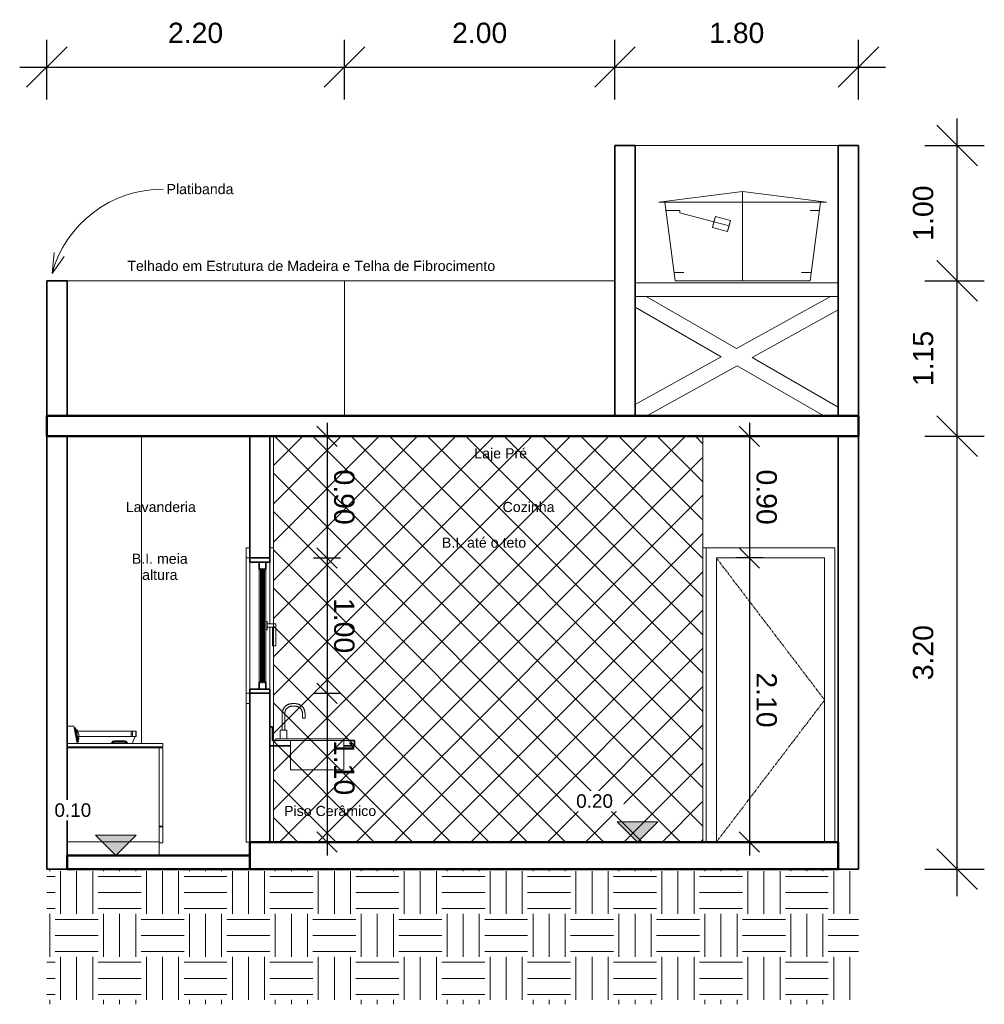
# Model space of a CAD drawing. Header units: centimetres. Extents: x 1481 to 8105, y -69 to 2574.
# Tile 15 of 16: x 6317 to 7030, y 1197 to 1925. Entities that reach past the tile are written whole.
import ezdxf

# ---------------------------------------------------------------- set-up
doc = ezdxf.new("R2010")
doc.units = ezdxf.units.CM
doc.linetypes.add('Centro _1_', pattern=[3.175, 0.635, -0.47625, 1.5875, -0.47625])
doc.linetypes.add('Traço', pattern=[0.635, 0.3175, -0.3175])
for name, color, linetype, lineweight in [('A-ANNO-DIMS', 1, 'Continuous', 9), ('A-AREA-IDEN', 1, 'Continuous', 9), ('A-DETL-GENF', 92, 'Continuous', 18), ('A-DETL-MBND', 5, 'Continuous', 18), ('A-DETL-THIN', 151, 'Continuous', 9), ('A-DOOR', 31, 'Continuous', 9), ('A-DOOR-FRAM', 31, 'Continuous', 18), ('A-FLOR', 192, 'Continuous', 9), ('A-GENM', 13, 'Continuous', 9), ('A-GLAZ', 151, 'Continuous', 9), ('A-WALL', 250, 'Continuous', 9), ('C-TOPO', 7, 'Continuous', 9), ('G-ANNO-DIMS', 182, 'Continuous', 9), ('G-ANNO-TEXT', 231, 'Continuous', 9), ('G-IMPT', 8, 'Continuous', 9), ('P-PIPE', 3, 'Continuous', 18), ('P-SANR-FIXT', 31, 'Continuous', 9), ('P-SANR-FIXT-HDLN', 131, 'Traço', 9), ('Q-CASE', 31, 'Continuous', 9), ('Q-SPCQ', 91, 'Continuous', 9)]:
    doc.layers.add(name, color=color, linetype=linetype, lineweight=lineweight)
doc.styles.add('Arial', font='arial.ttf', dxfattribs={"height": 15})
doc.styles.add('Arial_1', font='arial.ttf', dxfattribs={"height": 20})
doc.dimstyles.new('Cotas_de_Corte', dxfattribs={"dimscale": 30.48, "dimtxt": 7.651945, "dimasz": 0.492126, "dimexe": 0.328084, "dimexo": 0.0625, "dimgap": 0.164042, "dimtad": 1, "dimlfac": 0.01, "dimrnd": 0.01, "dimzin": 0, "dimdsep": 46, "dimtxsty": 'Arial', "dimblk1": 'OBLIQUE', "dimblk2": 'OBLIQUE', "dimsah": 1, "dimcen": 0.09, "dimdle": 0.328084, "dimazin": 0, "dimtfac": 1, "dimtdec": 4, "dimtix": 1, "dimtmove": 0, "dimatfit": 3, "dimfxl": 0.393701, "dimfxlon": 1, "dimtvp": 1, "dimtolj": 1, "dimtzin": 0, "dimarcsym": 2})
doc.dimstyles.new('Cotas_Planta_Baixa', dxfattribs={"dimscale": 30.48, "dimtxt": 15.303891, "dimasz": 0.984252, "dimexe": 0.656168, "dimexo": 0.0625, "dimgap": 0.574147, "dimtad": 1, "dimlfac": 0.01, "dimrnd": 0.01, "dimzin": 0, "dimdsep": 46, "dimtxsty": 'Arial', "dimblk1": 'OBLIQUE', "dimblk2": 'OBLIQUE', "dimsah": 1, "dimcen": 0.09, "dimdle": 0.656168, "dimazin": 0, "dimtfac": 1, "dimtdec": 4, "dimtix": 1, "dimtmove": 0, "dimatfit": 3, "dimfxl": 0.787402, "dimfxlon": 1, "dimtvp": 1, "dimtolj": 1, "dimtzin": 0, "dimarcsym": 2})

# ---------------------------------------------------------------- blocks, each defined once
blk = doc.blocks.new('M_Folha única - 80 x 210-645947-Corte 2')
at = {"layer": 'A-DOOR-FRAM'}
for p, q in [((181.94, 237.6), (184.44, 237.6)), ((184.44, 237.6), (184.44, 20))]:
    blk.add_line(p, q, dxfattribs=at)
blk = doc.blocks.new('M_Folha única - 80 x 210-646044-Corte 2')
at = {"layer": 'A-DOOR', "linetype": 'Centro _1_'}
for p, q in [((191.94, 230), (271.94, 125)), ((271.94, 125), (191.94, 20))]:
    blk.add_line(p, q, dxfattribs=at)
at = {"layer": 'A-DOOR-FRAM'}
for p, q in [((279.54, 237.6), (184.44, 237.6)), ((279.54, 20), (279.54, 237.6)), ((191.94, 20), (191.94, 230)), ((191.94, 230), (271.94, 230)), ((271.94, 230), (271.94, 20))]:
    blk.add_line(p, q, dxfattribs=at)
blk = doc.blocks.new('M_Folha única - 80 x 210-V1-Corte 2')
at = {"layer": 'A-DOOR-FRAM'}
for p, q in [((-155.56, 237.5), (-155.56, 237.6)), ((-155.56, 237.6), (-153.06, 237.6)), ((-138.06, 237.6), (-135.56, 237.6)), ((-135.56, 237.6), (-135.56, 181.24)), ((-135.56, 165), (-135.56, 95)), ((-155.56, 20), (-155.56, 122.5)), ((-135.56, 91), (-135.56, 20)), ((-155.56, 20), (-153.06, 20))]:
    blk.add_line(p, q, dxfattribs=at)
blk = doc.blocks.new('Janela 2FL Correr - Janela 2FLs 1_20 x 1_20-646450-Corte 2')
at = {"layer": 'A-GENM'}
for p, q in [((-140.26, 183), (-141.06, 183)), ((-140.26, 183), (-140.26, 182.75)), ((-140.26, 182.75), (-140.26, 177.25)), ((-141.06, 177), (-140.26, 177)), ((-135.56, 181.25), (-140.26, 181.25)), ((-140.26, 178.75), (-136.31, 178.75)), ((-140.26, 177.25), (-140.26, 177)), ((-136.31, 178.75), (-136.31, 165)), ((-133.81, 181.25), (-135.56, 181.25)), ((-133.81, 165), (-133.81, 181.25)), ((-136.06, 165), (-136.31, 165)), ((-136.06, 165), (-135.56, 165)), ((-135.56, 165), (-134.06, 165)), ((-133.81, 165), (-134.06, 165))]:
    blk.add_line(p, q, dxfattribs=at)
for points, knots in [([(-136.31, 178.75), (-136.31, 178.75), (-136.31, 178.75), (-136.29, 178.77), (-136.28, 178.78), (-136.26, 178.8), (-136.25, 178.81), (-136.23, 178.83), (-136.21, 178.85), (-136.19, 178.87), (-136.17, 178.89), (-136.15, 178.91), (-136.12, 178.95), (-136.08, 178.98), (-136.06, 179)], [0, 0, 0, 0, 0.166667, 0.25, 0.333333, 0.416667, 0.458333, 0.5, 0.583333, 0.666667, 0.708333, 0.75, 0.833333, 1, 1, 1, 1]), ([(-134.06, 181), (-134.04, 181.02), (-134.01, 181.05), (-133.96, 181.1), (-133.94, 181.12), (-133.92, 181.14), (-133.9, 181.16), (-133.89, 181.17), (-133.87, 181.19), (-133.86, 181.2), (-133.84, 181.22), (-133.83, 181.23), (-133.82, 181.25), (-133.81, 181.25), (-133.81, 181.25)], [0, 0, 0, 0, 0.166667, 0.25, 0.333333, 0.375, 0.416667, 0.5, 0.541667, 0.583333, 0.666667, 0.75, 0.833333, 1, 1, 1, 1])]:
    blk.add_open_spline(points, degree=3, knots=knots, dxfattribs=at)
at = {"layer": 'A-GLAZ'}
for p, q in [((-155.56, 237.5), (-155.56, 230)), ((-153.06, 237.5), (-155.56, 237.5)), ((-153.06, 230), (-153.06, 237.5)), ((-155.56, 230), (-153.06, 230)), ((-155.56, 130), (-155.56, 230)), ((-153.06, 133), (-153.06, 227)), ((-138.06, 181.23), (-138.06, 227)), ((-146.06, 222), (-146.06, 138)), ((-145.06, 139), (-145.06, 221)), ((-142.06, 139), (-142.06, 221)), ((-141.06, 138), (-141.06, 222)), ((-138.06, 133), (-138.06, 178.77)), ((-155.56, 130), (-155.56, 122.5)), ((-153.06, 130), (-155.56, 130)), ((-153.06, 122.5), (-153.06, 130)), ((-155.56, 122.5), (-153.06, 122.5))]:
    blk.add_line(p, q, dxfattribs=at)
at = {"layer": 'A-GLAZ', "lineweight": 35}
for p, q in [((-153.06, 230), (-153.06, 227)), ((-138.06, 230), (-153.06, 230)), ((-153.06, 227), (-138.06, 227)), ((-146.06, 227), (-146.06, 222)), ((-141.06, 227), (-146.06, 227)), ((-141.06, 222), (-141.06, 227)), ((-138.06, 227), (-138.06, 230)), ((-146.06, 222), (-145.06, 222)), ((-145.06, 222), (-145.06, 221)), ((-145.06, 221), (-144.06, 221)), ((-143.06, 222), (-144.06, 222)), ((-144.06, 222), (-144.06, 138)), ((-144.06, 221), (-144.06, 222)), ((-144.06, 222), (-143.06, 222)), ((-143.06, 138), (-143.06, 222)), ((-143.06, 222), (-143.06, 221)), ((-143.06, 221), (-142.06, 221)), ((-142.06, 221), (-142.06, 222)), ((-142.06, 222), (-141.06, 222)), ((-144.06, 139), (-145.06, 139)), ((-145.06, 139), (-145.06, 138)), ((-144.06, 138), (-144.06, 139)), ((-142.06, 139), (-143.06, 139)), ((-143.06, 139), (-143.06, 138)), ((-142.06, 138), (-142.06, 139)), ((-153.06, 133), (-153.06, 130)), ((-138.06, 133), (-153.06, 133)), ((-146.06, 138), (-146.06, 133)), ((-145.06, 138), (-146.06, 138)), ((-146.06, 133), (-141.06, 133)), ((-144.06, 138), (-143.06, 138)), ((-143.06, 138), (-144.06, 138)), ((-141.06, 138), (-142.06, 138)), ((-141.06, 133), (-141.06, 138)), ((-138.06, 130), (-138.06, 133)), ((-153.06, 130), (-138.06, 130))]:
    blk.add_line(p, q, dxfattribs=at)
blk = doc.blocks.new('Pia Cozinha - Profundidade 600mm-647278-Corte 2')
at = {"layer": 'Q-CASE', "lineweight": 35}
for p, q in [((-136.16, 105.16), (-138.06, 105.16)), ((-138.06, 105.16), (-138.06, 91)), ((-136.16, 95), (-136.16, 105.16)), ((-135.56, 95), (-136.16, 95)), ((-133.75, 95), (-135.56, 95)), ((-75.56, 95), (-80.25, 95)), ((-75.56, 91), (-75.56, 95)), ((-138.06, 91), (-135.56, 91)), ((-135.56, 91), (-122.96, 91)), ((-83.43, 91), (-75.56, 91))]:
    blk.add_line(p, q, dxfattribs=at)
blk = doc.blocks.new('Pia de Cozinha Simples - Pia de Cozinha-463509-Corte 2')
at = {"layer": 'P-SANR-FIXT'}
for p, q in [((-119.46, 122.31), (-121.69, 122.31)), ((-121.69, 120.4), (-119.46, 120.4)), ((-128.99, 115), (-128.99, 102.62)), ((-127.08, 102.62), (-127.08, 115)), ((-114.07, 115), (-114.07, 111.51)), ((-112.16, 111.51), (-114.07, 111.51)), ((-112.16, 111.51), (-112.16, 115)), ((-130.58, 102.62), (-130.58, 96.27)), ((-130.58, 102.62), (-130.58, 96.27)), ((-130.51, 102.62), (-128.04, 102.62)), ((-130.51, 102.62), (-130.51, 102.62)), ((-128.04, 102.62), (-125.56, 102.62)), ((-125.56, 102.62), (-125.56, 102.62)), ((-125.5, 96.27), (-125.5, 102.62)), ((-125.5, 96.27), (-125.5, 102.62)), ((-133.75, 96.27), (-80.25, 96.27)), ((-133.75, 95), (-133.75, 96.27)), ((-80.25, 95), (-133.75, 95)), ((-122.96, 95), (-122.96, 73.41)), ((-83.43, 73.41), (-83.43, 95)), ((-80.25, 95), (-80.25, 96.27)), ((-117.24, 73.41), (-122.96, 73.41)), ((-89.14, 73.41), (-117.24, 73.41)), ((-83.43, 73.41), (-89.14, 73.41))]:
    blk.add_line(p, q, dxfattribs=at)
at = {"layer": 'P-SANR-FIXT', "flags": 128}
for points in [[(-121.69, 122.31), (-121.98, 122.3), (-122.27, 122.28), (-122.56, 122.25), (-122.85, 122.21), (-123.14, 122.16), (-123.42, 122.1), (-123.7, 122.02), (-123.98, 121.93), (-124.26, 121.84), (-124.53, 121.73), (-124.8, 121.61), (-125.06, 121.48), (-125.31, 121.34), (-125.56, 121.19), (-125.81, 121.03), (-126.05, 120.86), (-126.28, 120.68), (-126.5, 120.49), (-126.72, 120.3), (-126.92, 120.09), (-127.12, 119.88), (-127.31, 119.66), (-127.5, 119.43), (-127.67, 119.19), (-127.83, 118.95), (-127.98, 118.7), (-128.13, 118.44), (-128.26, 118.18), (-128.38, 117.92), (-128.49, 117.65), (-128.59, 117.37), (-128.68, 117.1), (-128.76, 116.81), (-128.83, 116.53), (-128.88, 116.24), (-128.93, 115.95), (-128.96, 115.66), (-128.98, 115.37), (-128.99, 115.08), (-128.99, 115)], [(-127.08, 115), (-127.08, 115.22), (-127.07, 115.43), (-127.04, 115.65), (-127.01, 115.86), (-126.98, 116.07), (-126.93, 116.29), (-126.87, 116.49), (-126.81, 116.7), (-126.74, 116.9), (-126.66, 117.1), (-126.57, 117.3), (-126.47, 117.49), (-126.37, 117.68), (-126.26, 117.87), (-126.14, 118.05), (-126.02, 118.23), (-125.88, 118.4), (-125.74, 118.56), (-125.6, 118.72), (-125.45, 118.87), (-125.29, 119.02), (-125.12, 119.16), (-124.96, 119.3), (-124.78, 119.42), (-124.6, 119.54), (-124.42, 119.66), (-124.23, 119.76), (-124.04, 119.86), (-123.84, 119.95), (-123.64, 120.03), (-123.44, 120.11), (-123.23, 120.17), (-123.03, 120.23), (-122.82, 120.28), (-122.6, 120.32), (-122.39, 120.35), (-122.18, 120.38), (-121.96, 120.39), (-121.74, 120.4), (-121.69, 120.4)], [(-112.16, 115), (-112.17, 115.29), (-112.18, 115.59), (-112.21, 115.88), (-112.25, 116.17), (-112.31, 116.45), (-112.37, 116.74), (-112.45, 117.02), (-112.53, 117.3), (-112.63, 117.57), (-112.74, 117.85), (-112.86, 118.11), (-112.99, 118.37), (-113.13, 118.63), (-113.28, 118.88), (-113.44, 119.13), (-113.61, 119.36), (-113.79, 119.59), (-113.97, 119.82), (-114.17, 120.03), (-114.38, 120.24), (-114.59, 120.44), (-114.81, 120.63), (-115.04, 120.81), (-115.28, 120.98), (-115.52, 121.15), (-115.77, 121.3), (-116.02, 121.44), (-116.28, 121.58), (-116.55, 121.7), (-116.82, 121.81), (-117.09, 121.91), (-117.37, 122), (-117.65, 122.08), (-117.94, 122.14), (-118.22, 122.2), (-118.51, 122.24), (-118.8, 122.27), (-119.09, 122.3), (-119.38, 122.3), (-119.46, 122.31)], [(-119.46, 120.4), (-119.25, 120.4), (-119.03, 120.38), (-118.82, 120.36), (-118.6, 120.33), (-118.39, 120.29), (-118.18, 120.25), (-117.97, 120.19), (-117.77, 120.13), (-117.56, 120.05), (-117.36, 119.97), (-117.16, 119.89), (-116.97, 119.79), (-116.78, 119.69), (-116.6, 119.58), (-116.42, 119.46), (-116.24, 119.33), (-116.07, 119.2), (-115.9, 119.06), (-115.74, 118.91), (-115.59, 118.76), (-115.44, 118.61), (-115.3, 118.44), (-115.17, 118.27), (-115.04, 118.1), (-114.92, 117.92), (-114.81, 117.73), (-114.7, 117.55), (-114.61, 117.35), (-114.51, 117.16), (-114.43, 116.96), (-114.36, 116.76), (-114.29, 116.55), (-114.23, 116.34), (-114.19, 116.13), (-114.14, 115.92), (-114.11, 115.71), (-114.09, 115.49), (-114.07, 115.28), (-114.07, 115.06), (-114.07, 115)]]:
    blk.add_lwpolyline(points, dxfattribs=at)
blk = doc.blocks.new('TANQUE LAVAR ROUPA - TANQUE ROUPA 510 x 400 mm 2-648585-Corte 2')
at = {"layer": 'P-SANR-FIXT'}
for p, q in [((-282.29, 102), (-281.94, 102)), ((-281.23, 102), (-281.13, 102)), ((-280.37, 102), (-240.66, 102)), ((-240.66, 102), (-239.78, 102)), ((-240.66, 102), (-240.66, 98.12)), ((-239.78, 102), (-237.18, 102)), ((-239.78, 102), (-239.78, 98.12)), ((-237.18, 102), (-237.06, 102)), ((-237.18, 102), (-237.18, 98.12)), ((-237.06, 102), (-237.06, 98.12)), ((-281.12, 98.12), (-281.52, 98.12)), ((-240.66, 98.12), (-279.17, 98.12)), ((-239.78, 98.12), (-240.66, 98.12)), ((-237.69, 98.12), (-239.91, 92.88)), ((-237.69, 98.12), (-239.72, 98.12)), ((-237.18, 98.12), (-237.69, 98.12)), ((-237.06, 98.12), (-237.18, 98.12)), ((-280.36, 89.71), (-280.65, 90.38)), ((-240.98, 90.38), (-241.26, 89.71))]:
    blk.add_line(p, q, dxfattribs=at)
blk = doc.blocks.new('Washer05 - 11ZWSH05_dwg-649389-Corte 2')
at = {"layer": 'G-IMPT', "lineweight": 9}
for p, q in [((-288.06, 105.58), (-283, 105.58)), ((-280.47, 92.88), (-283, 105.58)), ((-281.72, 104.31), (-282.43, 104.31)), ((-281.72, 104.31), (-282.43, 104.31)), ((-282.43, 104.31), (-280.26, 94.06)), ((-281.72, 104.31), (-279.55, 94.06)), ((-280.58, 103.16), (-281.31, 103.03)), ((-280.58, 103.16), (-281.31, 103.03)), ((-280.66, 99.35), (-281.31, 103.03)), ((-280.66, 99.35), (-281.31, 103.03)), ((-281.23, 102.59), (-281.31, 103.03)), ((-280.5, 102.72), (-281.23, 102.59)), ((-280.5, 102.72), (-281.23, 102.59)), ((-281.23, 102.59), (-281.08, 101.75)), ((-280.66, 99.35), (-281.23, 102.59)), ((-281.08, 101.75), (-281.23, 102.59)), ((-280.5, 102.72), (-280.58, 103.16)), ((-280.5, 102.72), (-280.58, 103.16)), ((-280.11, 100.54), (-280.58, 103.16)), ((-280.5, 102.72), (-280.11, 100.54)), ((-280.5, 102.72), (-280.11, 100.54)), ((-280.5, 102.72), (-280.35, 101.88)), ((-280.35, 101.88), (-281.08, 101.75)), ((-280.35, 101.88), (-281.08, 101.75)), ((-281.08, 101.75), (-280.66, 99.35)), ((-280.66, 99.35), (-281.08, 101.75)), ((-281.08, 101.75), (-280.88, 100.63)), ((-280.15, 100.76), (-280.88, 100.63)), ((-280.15, 100.76), (-280.88, 100.63)), ((-280.87, 100.53), (-280.88, 100.63)), ((-280.66, 99.35), (-280.88, 100.63)), ((-280.88, 100.63), (-280.81, 100.54)), ((-280.88, 100.63), (-280.81, 100.54)), ((-280.66, 99.35), (-280.88, 100.63)), ((-279.61, 100.63), (-280.77, 100.42)), ((-280.77, 100.42), (-280.32, 97.89)), ((-280.66, 99.35), (-280.58, 99.37)), ((-280.66, 99.35), (-280.58, 99.37)), ((-280.66, 99.35), (-280.58, 99.37)), ((-280.59, 98.95), (-280.66, 99.35)), ((-280.66, 99.35), (-280.59, 98.95)), ((-280.66, 99.35), (-280.66, 99.35)), ((-280.58, 98.94), (-280.66, 99.35)), ((-280.35, 101.88), (-280.15, 100.76)), ((-279.17, 98.09), (-280.32, 97.89)), ((-280.17, 96.96), (-279.5, 97.08)), ((-280.17, 96.96), (-279.5, 97.08)), ((-280.15, 100.76), (-280.11, 100.54)), ((-280.15, 100.76), (-280.13, 100.66)), ((-279.99, 96.13), (-279.35, 96.24)), ((-279.99, 96.13), (-279.35, 96.24)), ((-279.28, 95.8), (-279.9, 95.69)), ((-279.28, 95.8), (-279.9, 95.69)), ((-279.67, 98.01), (-279.5, 97.08)), ((-279.35, 96.24), (-279.67, 98.01)), ((-279.28, 95.8), (-279.67, 98.01)), ((-279.5, 97.08), (-279.67, 98.01)), ((-279.35, 96.24), (-279.67, 98.01)), ((-279.17, 98.09), (-279.61, 100.63)), ((-279.5, 97.08), (-279.35, 96.24)), ((-279.28, 95.8), (-279.35, 96.24)), ((-254.19, 94.57), (-253.05, 94.7)), ((-245.57, 94.7), (-253.05, 94.7)), ((-253.05, 94.43), (-253.05, 94.7)), ((-245.57, 94.7), (-244.43, 94.57)), ((-245.57, 94.7), (-245.57, 94.43)), ((-280.47, 92.88), (-288.06, 92.88)), ((-217.22, 92.88), (-288.06, 92.88)), ((-217.22, 90.38), (-288.06, 90.38)), ((-220.06, 89.71), (-288.06, 89.71)), ((-279.55, 94.06), (-280.26, 94.06)), ((-255.25, 93.13), (-254.19, 94.57)), ((-254.88, 93.13), (-255.25, 93.13)), ((-254.88, 93.13), (-253.95, 94.34)), ((-254.36, 93.13), (-254.88, 93.13)), ((-253.62, 94.01), (-254.36, 93.13)), ((-253.99, 93.13), (-254.36, 93.13)), ((-253.95, 94.34), (-254.19, 94.57)), ((-253.39, 93.77), (-253.99, 93.13)), ((-253.05, 94.43), (-253.95, 94.34)), ((-253.62, 94.01), (-253.95, 94.34)), ((-253.62, 94.01), (-253.05, 94.04)), ((-253.39, 93.77), (-253.62, 94.01)), ((-253.39, 93.77), (-253.05, 93.77)), ((-253.05, 94.04), (-253.05, 94.43)), ((-253.05, 94.43), (-245.57, 94.43)), ((-253.05, 93.77), (-253.05, 94.04)), ((-253.05, 94.04), (-245.57, 94.04)), ((-253.05, 93.77), (-245.57, 93.77)), ((-245.57, 94.04), (-245.57, 94.43)), ((-245.57, 94.43), (-244.67, 94.34)), ((-245.57, 93.77), (-245.57, 94.04)), ((-245.57, 94.04), (-245, 94.01)), ((-245.23, 93.77), (-245.57, 93.77)), ((-245.23, 93.77), (-245, 94.01)), ((-245.23, 93.77), (-244.63, 93.13)), ((-245, 94.01), (-244.67, 94.34)), ((-245, 94.01), (-244.26, 93.13)), ((-244.43, 94.57), (-244.67, 94.34)), ((-243.74, 93.13), (-244.67, 94.34)), ((-244.63, 93.13), (-244.26, 93.13)), ((-244.43, 94.57), (-243.37, 93.13)), ((-244.26, 93.13), (-243.74, 93.13)), ((-243.74, 93.13), (-243.37, 93.13)), ((-220.06, 89.71), (-220.06, 20.12)), ((-220.06, 89.69), (-217.22, 89.69)), ((-220.06, 89.69), (-220.06, 31.83)), ((-217.22, 90.38), (-217.22, 92.88)), ((-217.22, 89.69), (-217.22, 31.83)), ((-220.06, 31.83), (-217.22, 31.83)), ((-220.06, 19.45), (-220.06, 31.19)), ((-220.06, 31.19), (-217.22, 31.19)), ((-217.22, 19.45), (-217.22, 31.19)), ((-288.06, 20.12), (-220.06, 20.12)), ((-288.06, 20.12), (-220.06, 20.12)), ((-220.06, 10), (-220.06, 20.12)), ((-220.06, 19.45), (-217.22, 19.45))]:
    blk.add_line(p, q, dxfattribs=at)
blk = doc.blocks.new('Washer05 - Washer05-649395-Corte 2')
blk.add_blockref('Washer05 - 11ZWSH05_dwg-649389-Corte 2', (0, 0))
blk = doc.blocks.new('Caixa dagua de fibra de vidro - 500 L-404638-Corte 2')
at = {"layer": 'P-SANR-FIXT'}
for p, q in [((211.33, 501), (149.33, 493)), ((211.33, 501), (211.33, 493)), ((211.33, 493), (211.33, 501)), ((273.33, 493), (211.33, 501)), ((149.33, 493), (153.83, 493)), ((153.83, 493), (268.83, 493)), ((153.83, 493), (161.33, 435)), ((211.33, 493), (211.33, 435)), ((211.33, 435), (211.33, 493)), ((261.33, 435), (268.83, 493)), ((268.83, 493), (273.33, 493)), ((261.33, 435), (161.33, 435)), ((161.33, 435), (261.33, 435)), ((161.33, 435), (261.33, 435))]:
    blk.add_line(p, q, dxfattribs=at)
at = {"layer": 'P-SANR-FIXT-HDLN'}
blk.add_line((268.83, 493), (153.83, 493), dxfattribs=at)
blk = doc.blocks.new('Torneira boia - 1_2_-399731-Corte 2')
at = {"layer": 'P-SANR-FIXT'}
for p, q in [((161.44, 487), (164.88, 487)), ((164.88, 487), (164.88, 485.24)), ((164.88, 485.24), (190.13, 478.47)), ((191.23, 482.57), (189.08, 474.53)), ((189.08, 474.53), (191.23, 482.57)), ((190.13, 478.47), (191.23, 482.57)), ((191.23, 482.57), (202.34, 479.6)), ((190.13, 478.47), (189.03, 474.37)), ((189.03, 474.37), (200.14, 471.39)), ((190.13, 478.47), (201.24, 475.49)), ((190.13, 478.47), (201.24, 475.49)), ((200.14, 471.39), (201.24, 475.49)), ((202.34, 479.6), (200.18, 471.56)), ((200.18, 471.56), (202.34, 479.6)), ((202.34, 479.6), (201.24, 475.49))]:
    blk.add_line(p, q, dxfattribs=at)
blk = doc.blocks.new('Adaptador Soldavel com Anel p Caixa Dagua - Fortlev - AleBim - Standard-637791-Corte 2')
at = {"layer": 'P-PIPE'}
for p, q in [((254.75, 441), (258.05, 441)), ((254.75, 441), (258.05, 441)), ((261.63, 441), (254.75, 441))]:
    blk.add_line(p, q, dxfattribs=at)
blk = doc.blocks.new('Elevações de ponto - M_Cota de elevação - Exterior preenchido-23614-Corte 2')
at = {"layer": 'G-ANNO-DIMS'}
blk.add_hatch(color=256, dxfattribs=at).paths.add_polyline_path([(148.59, 35), (133.59, 20), (118.59, 35)], flags=0)
for p, q in [((133.59, 20), (118.59, 35)), ((118.59, 35), (148.59, 35)), ((148.59, 35), (133.59, 20)), ((118.59, 20), (148.59, 20))]:
    blk.add_line(p, q, dxfattribs=at)
blk = doc.blocks.new('_Oblique')
at = {"color": 0, "linetype": 'ByBlock', "lineweight": -2}
blk.add_line((-0.5, -0.5), (0.5, 0.5), dxfattribs=at)
blk = doc.blocks.new('*D307')
at = {"layer": 'A-ANNO-DIMS', "color": 0, "lineweight": -2, "transparency": 16777216}
for p, q in [((6856.37, 1627), (6856.37, 1517)), ((6866.47, 1617), (6846.37, 1617)), ((6866.47, 1527), (6846.37, 1527))]:
    blk.add_line(p, q, dxfattribs=at)
at = {"layer": 'Defpoints', "color": 0, "transparency": 16777216}
for p in [(6868.37, 1617), (6856.37, 1527), (6868.37, 1527)]:
    blk.add_point(p, dxfattribs=at)
at = {"layer": 'A-ANNO-DIMS', "color": 0, "lineweight": -2, "transparency": 16777216, "xscale": 15, "yscale": 15, "zscale": 15}
for p, rotation in [((6856.37, 1617), 90), ((6856.37, 1527), 270)]:
    blk.add_blockref('_Oblique', p, dxfattribs=dict(at, rotation=rotation))
at = {"layer": 'A-ANNO-DIMS', "color": 0, "transparency": 16777216, "insert": (6869.03, 1572), "char_height": 15, "width": 24.2979, "attachment_point": 5, "rotation": 270, "style": 'Arial'}
blk.add_mtext('\\A1;0.90', dxfattribs=at)
blk = doc.blocks.new('*D308')
at = {"layer": 'A-ANNO-DIMS', "color": 0, "lineweight": -2, "transparency": 16777216}
for p, q in [((6856.37, 1537), (6856.37, 1307)), ((6866.47, 1527), (6846.37, 1527)), ((6866.47, 1317), (6846.37, 1317))]:
    blk.add_line(p, q, dxfattribs=at)
at = {"layer": 'Defpoints', "color": 0, "transparency": 16777216}
for p in [(6868.37, 1527), (6856.37, 1317), (6868.37, 1317)]:
    blk.add_point(p, dxfattribs=at)
at = {"layer": 'A-ANNO-DIMS', "color": 0, "lineweight": -2, "transparency": 16777216, "xscale": 15, "yscale": 15, "zscale": 15}
for p, rotation in [((6856.37, 1527), 90), ((6856.37, 1317), 270)]:
    blk.add_blockref('_Oblique', p, dxfattribs=dict(at, rotation=rotation))
at = {"layer": 'A-ANNO-DIMS', "color": 0, "transparency": 16777216, "insert": (6869.03, 1422), "char_height": 15, "width": 24.2979, "attachment_point": 5, "rotation": 270, "style": 'Arial'}
blk.add_mtext('\\A1;2.10', dxfattribs=at)
blk = doc.blocks.new('*D309')
at = {"layer": 'A-ANNO-DIMS', "color": 0, "lineweight": -2, "transparency": 16777216}
for p, q in [((6544.16, 1627), (6544.16, 1517)), ((6554.26, 1617), (6534.16, 1617)), ((6534.07, 1527), (6554.16, 1527))]:
    blk.add_line(p, q, dxfattribs=at)
at = {"layer": 'Defpoints', "color": 0, "transparency": 16777216}
for p in [(6556.16, 1617), (6532.16, 1527), (6544.16, 1527)]:
    blk.add_point(p, dxfattribs=at)
at = {"layer": 'A-ANNO-DIMS', "color": 0, "lineweight": -2, "transparency": 16777216, "xscale": 15, "yscale": 15, "zscale": 15}
for p, rotation in [((6544.16, 1617), 90), ((6544.16, 1527), 270)]:
    blk.add_blockref('_Oblique', p, dxfattribs=dict(at, rotation=rotation))
at = {"layer": 'A-ANNO-DIMS', "color": 0, "transparency": 16777216, "insert": (6556.82, 1572), "char_height": 15, "width": 24.2979, "attachment_point": 5, "rotation": 270, "style": 'Arial'}
blk.add_mtext('\\A1;0.90', dxfattribs=at)
blk = doc.blocks.new('*D310')
at = {"layer": 'A-ANNO-DIMS', "color": 0, "lineweight": -2, "transparency": 16777216}
for p, q in [((6544.16, 1537), (6544.16, 1417)), ((6534.07, 1527), (6554.16, 1527)), ((6534.07, 1427), (6554.16, 1427))]:
    blk.add_line(p, q, dxfattribs=at)
at = {"layer": 'Defpoints', "color": 0, "transparency": 16777216}
for p in [(6532.16, 1527), (6532.16, 1427), (6544.16, 1427)]:
    blk.add_point(p, dxfattribs=at)
at = {"layer": 'A-ANNO-DIMS', "color": 0, "lineweight": -2, "transparency": 16777216, "xscale": 15, "yscale": 15, "zscale": 15}
for p, rotation in [((6544.16, 1527), 90), ((6544.16, 1427), 270)]:
    blk.add_blockref('_Oblique', p, dxfattribs=dict(at, rotation=rotation))
at = {"layer": 'A-ANNO-DIMS', "color": 0, "transparency": 16777216, "insert": (6556.82, 1477), "char_height": 15, "width": 24.2979, "attachment_point": 5, "rotation": 270, "style": 'Arial'}
blk.add_mtext('\\A1;1.00', dxfattribs=at)
blk = doc.blocks.new('*D311')
at = {"layer": 'A-ANNO-DIMS', "color": 0, "lineweight": -2, "transparency": 16777216}
for p, q in [((6544.16, 1437), (6544.16, 1307)), ((6534.07, 1427), (6554.16, 1427)), ((6554.26, 1317), (6534.16, 1317))]:
    blk.add_line(p, q, dxfattribs=at)
at = {"layer": 'Defpoints', "color": 0, "transparency": 16777216}
for p in [(6532.16, 1427), (6544.16, 1317), (6556.16, 1317)]:
    blk.add_point(p, dxfattribs=at)
at = {"layer": 'A-ANNO-DIMS', "color": 0, "lineweight": -2, "transparency": 16777216, "xscale": 15, "yscale": 15, "zscale": 15}
for p, rotation in [((6544.16, 1427), 90), ((6544.16, 1317), 270)]:
    blk.add_blockref('_Oblique', p, dxfattribs=dict(at, rotation=rotation))
at = {"layer": 'A-ANNO-DIMS', "color": 0, "transparency": 16777216, "insert": (6556.82, 1372), "char_height": 15, "width": 24.2979, "attachment_point": 5, "rotation": 270, "style": 'Arial'}
blk.add_mtext('\\A1;1.10', dxfattribs=at)
blk = doc.blocks.new('*D312')
at = {"layer": 'A-ANNO-DIMS', "color": 0, "lineweight": -2, "transparency": 16777216}
for p, q in [((6337, 1866), (6337, 1910)), ((6557, 1866), (6557, 1910)), ((6317, 1890), (6577, 1890))]:
    blk.add_line(p, q, dxfattribs=at)
at = {"layer": 'Defpoints', "color": 0, "transparency": 16777216}
for p in [(6557, 1890), (6337, 1732), (6557, 1732)]:
    blk.add_point(p, dxfattribs=at)
at = {"layer": 'A-ANNO-DIMS', "color": 0, "lineweight": -2, "transparency": 16777216, "xscale": 29.99999999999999, "yscale": 29.99999999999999, "zscale": 29.99999999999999, "rotation": 180}
blk.add_blockref('_Oblique', (6337, 1890), dxfattribs=at)
at = {"layer": 'A-ANNO-DIMS', "color": 0, "lineweight": -2, "transparency": 16777216, "xscale": 29.99999999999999, "yscale": 29.99999999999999, "zscale": 29.99999999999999}
blk.add_blockref('_Oblique', (6557, 1890), dxfattribs=at)
at = {"layer": 'A-ANNO-DIMS', "color": 0, "transparency": 16777216, "insert": (6447, 1915.16), "char_height": 15, "attachment_point": 5, "style": 'Arial'}
blk.add_mtext('\\A1;2.20', dxfattribs=at)
blk = doc.blocks.new('*D313')
at = {"layer": 'A-ANNO-DIMS', "color": 0, "lineweight": -2, "transparency": 16777216}
for p, q in [((6557, 1866), (6557, 1910)), ((6757, 1866), (6757, 1910)), ((6537, 1890), (6777, 1890))]:
    blk.add_line(p, q, dxfattribs=at)
at = {"layer": 'Defpoints', "color": 0, "transparency": 16777216}
for p in [(6757, 1890), (6757, 1832), (6557, 1732)]:
    blk.add_point(p, dxfattribs=at)
at = {"layer": 'A-ANNO-DIMS', "color": 0, "lineweight": -2, "transparency": 16777216, "xscale": 29.99999999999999, "yscale": 29.99999999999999, "zscale": 29.99999999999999, "rotation": 180}
blk.add_blockref('_Oblique', (6557, 1890), dxfattribs=at)
at = {"layer": 'A-ANNO-DIMS', "color": 0, "lineweight": -2, "transparency": 16777216, "xscale": 29.99999999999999, "yscale": 29.99999999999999, "zscale": 29.99999999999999}
blk.add_blockref('_Oblique', (6757, 1890), dxfattribs=at)
at = {"layer": 'A-ANNO-DIMS', "color": 0, "transparency": 16777216, "insert": (6657, 1915.16), "char_height": 15, "attachment_point": 5, "style": 'Arial'}
blk.add_mtext('\\A1;2.00', dxfattribs=at)
blk = doc.blocks.new('*D314')
at = {"layer": 'A-ANNO-DIMS', "color": 0, "lineweight": -2, "transparency": 16777216}
for p, q in [((6757, 1866), (6757, 1910)), ((6937, 1866), (6937, 1910)), ((6737, 1890), (6957, 1890))]:
    blk.add_line(p, q, dxfattribs=at)
at = {"layer": 'Defpoints', "color": 0, "transparency": 16777216}
for p in [(6937, 1890), (6757, 1832), (6937, 1832)]:
    blk.add_point(p, dxfattribs=at)
at = {"layer": 'A-ANNO-DIMS', "color": 0, "lineweight": -2, "transparency": 16777216, "xscale": 29.99999999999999, "yscale": 29.99999999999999, "zscale": 29.99999999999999, "rotation": 180}
blk.add_blockref('_Oblique', (6757, 1890), dxfattribs=at)
at = {"layer": 'A-ANNO-DIMS', "color": 0, "lineweight": -2, "transparency": 16777216, "xscale": 29.99999999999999, "yscale": 29.99999999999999, "zscale": 29.99999999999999}
blk.add_blockref('_Oblique', (6937, 1890), dxfattribs=at)
at = {"layer": 'A-ANNO-DIMS', "color": 0, "transparency": 16777216, "insert": (6847, 1915.16), "char_height": 15, "attachment_point": 5, "style": 'Arial'}
blk.add_mtext('\\A1;1.80', dxfattribs=at)
blk = doc.blocks.new('*D315')
at = {"layer": 'A-ANNO-DIMS', "color": 0, "lineweight": -2, "transparency": 16777216}
for p, q in [((7010, 1277), (7010, 1637)), ((6986, 1617), (7030, 1617)), ((6986, 1297), (7030, 1297))]:
    blk.add_line(p, q, dxfattribs=at)
at = {"layer": 'Defpoints', "color": 0, "transparency": 16777216}
for p in [(6937, 1617), (7010, 1617), (6937, 1297)]:
    blk.add_point(p, dxfattribs=at)
at = {"layer": 'A-ANNO-DIMS', "color": 0, "lineweight": -2, "transparency": 16777216, "xscale": 29.99999999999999, "yscale": 29.99999999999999, "zscale": 29.99999999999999}
for p, rotation in [((7010, 1617), 90), ((7010, 1297), 270)]:
    blk.add_blockref('_Oblique', p, dxfattribs=dict(at, rotation=rotation))
at = {"layer": 'A-ANNO-DIMS', "color": 0, "transparency": 16777216, "insert": (6984.84, 1457), "char_height": 15, "attachment_point": 5, "rotation": 90, "style": 'Arial'}
blk.add_mtext('\\A1;3.20', dxfattribs=at)
blk = doc.blocks.new('*D316')
at = {"layer": 'A-ANNO-DIMS', "color": 0, "lineweight": -2, "transparency": 16777216}
for p, q in [((7010, 1597), (7010, 1752)), ((6986, 1732), (7030, 1732)), ((6986, 1617), (7030, 1617))]:
    blk.add_line(p, q, dxfattribs=at)
at = {"layer": 'Defpoints', "color": 0, "transparency": 16777216}
for p in [(6757, 1732), (7010, 1732), (6937, 1617)]:
    blk.add_point(p, dxfattribs=at)
at = {"layer": 'A-ANNO-DIMS', "color": 0, "lineweight": -2, "transparency": 16777216, "xscale": 29.99999999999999, "yscale": 29.99999999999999, "zscale": 29.99999999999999}
for p, rotation in [((7010, 1732), 90), ((7010, 1617), 270)]:
    blk.add_blockref('_Oblique', p, dxfattribs=dict(at, rotation=rotation))
at = {"layer": 'A-ANNO-DIMS', "color": 0, "transparency": 16777216, "insert": (6984.84, 1674.5), "char_height": 15, "attachment_point": 5, "rotation": 90, "style": 'Arial'}
blk.add_mtext('\\A1;1.15', dxfattribs=at)
blk = doc.blocks.new('*D317')
at = {"layer": 'A-ANNO-DIMS', "color": 0, "lineweight": -2, "transparency": 16777216}
for p, q in [((7010, 1712), (7010, 1852)), ((6986, 1832), (7030, 1832)), ((6986, 1732), (7030, 1732))]:
    blk.add_line(p, q, dxfattribs=at)
at = {"layer": 'Defpoints', "color": 0, "transparency": 16777216}
for p in [(6757, 1832), (7010, 1832), (6757, 1732)]:
    blk.add_point(p, dxfattribs=at)
at = {"layer": 'A-ANNO-DIMS', "color": 0, "lineweight": -2, "transparency": 16777216, "xscale": 29.99999999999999, "yscale": 29.99999999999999, "zscale": 29.99999999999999}
for p, rotation in [((7010, 1832), 90), ((7010, 1732), 270)]:
    blk.add_blockref('_Oblique', p, dxfattribs=dict(at, rotation=rotation))
at = {"layer": 'A-ANNO-DIMS', "color": 0, "transparency": 16777216, "insert": (6984.84, 1782), "char_height": 15, "attachment_point": 5, "rotation": 90, "style": 'Arial'}
blk.add_mtext('\\A1;1.00', dxfattribs=at)

msp = doc.modelspace()

# ---------------------------------------------------------------- hatches: boundary and pattern name
at = {"layer": 'A-DETL-GENF'}
h = msp.add_hatch(dxfattribs=at)
h.set_pattern_fill('FP_2', color=8, style=0, pattern_type=2)
h.set_pattern_definition([(45, (6628.928, 1521.727), (-14.1421, 14.1421), []), (135, (6628.928, 1521.727), (-14.1421, -14.1421), [])])
h.paths.add_polyline_path([(6822, 1317), (6822, 1617), (6504.5, 1617), (6504.5, 1317), (6659.243, 1317)], flags=0)
at = {"layer": 'C-TOPO'}
h = msp.add_hatch(dxfattribs=at)
h.set_pattern_fill('FP_1', color=256, style=0, pattern_type=2)
h.set_pattern_definition([(0, (6628.928, 1521.727), (31.75, 31.75), [31.75, -31.75]), (0, (6628.928, 1533.634), (31.75, 31.75), [31.75, -31.75]), (0, (6628.928, 1545.54), (31.75, 31.75), [31.75, -31.75]), (90, (6632.897, 1549.51), (-31.75, 31.75), [31.75, -31.75]), (90, (6644.803, 1549.51), (-31.75, 31.75), [31.75, -31.75]), (90, (6656.71, 1549.51), (-31.75, 31.75), [31.75, -31.75])])
h.paths.add_polyline_path([(6478.996, 1197), (6937, 1197), (6937, 1297), (6337, 1297), (6337, 1197), (6388.873, 1197)], flags=0)

# ---------------------------------------------------------------- linework, layer by layer
at = {"layer": 'A-DETL-MBND'}
for p, q in [((6772, 1730.425), (6922, 1730.425)), ((6772, 1720.425), (6922, 1720.425)), ((6846.76, 1681.865), (6779.972, 1720.425)), ((6846.76, 1681.865), (6916.324, 1720.425)), ((6772, 1712.425), (6835.623, 1675.692)), ((6922, 1710.425), (6858.377, 1675.158)), ((6772, 1640.425), (6835.623, 1675.692)), ((6922, 1638.425), (6858.377, 1675.158)), ((6847.24, 1668.985), (6780.518, 1632)), ((6847.24, 1668.985), (6911.3, 1632))]:
    msp.add_line(p, q, dxfattribs=at)
at = {"layer": 'A-DETL-THIN'}
for p, q in [((6504.5, 1617), (6504.5, 1317)), ((6822, 1617), (6504.5, 1617)), ((6822, 1317), (6822, 1617)), ((6504.5, 1317), (6822, 1317))]:
    msp.add_line(p, q, dxfattribs=at)
at = {"layer": 'A-FLOR', "lineweight": 50}
for p, q in [((6937, 1632), (6337, 1632)), ((6337, 1632), (6337, 1617)), ((6937, 1617), (6937, 1632)), ((6337, 1617), (6937, 1617)), ((6922, 1317), (6487, 1317)), ((6487, 1317), (6487, 1297)), ((6922, 1297), (6922, 1317)), ((6487, 1307), (6352, 1307)), ((6352, 1307), (6352, 1297)), ((6352, 1297), (6922, 1297))]:
    msp.add_line(p, q, dxfattribs=at)
at = {"layer": 'A-WALL', "lineweight": 35}
for p, q in [((6757, 1832), (6757, 1632)), ((6772, 1832), (6757, 1832)), ((6772, 1632), (6772, 1832)), ((6922, 1832), (6922, 1632)), ((6937, 1832), (6922, 1832)), ((6937, 1632), (6937, 1832)), ((6352, 1732), (6337, 1732)), ((6337, 1732), (6337, 1632)), ((6352, 1632), (6352, 1732)), ((6337, 1617), (6337, 1297)), ((6352, 1307), (6352, 1617)), ((6487, 1617), (6487, 1527)), ((6502, 1527), (6502, 1617)), ((6922, 1617), (6922, 1317)), ((6937, 1297), (6937, 1617)), ((6487, 1527), (6502, 1527)), ((6487, 1427), (6487, 1317)), ((6502, 1427), (6487, 1427)), ((6502, 1317), (6502, 1427)), ((6337, 1297), (6352, 1297)), ((6922, 1297), (6937, 1297))]:
    msp.add_line(p, q, dxfattribs=at)
at = {"layer": 'A-WALL'}
for p, q in [((6922, 1832), (6772, 1832)), ((6757, 1732), (6352, 1732)), ((6557, 1632), (6557, 1732)), ((6407, 1389.878), (6407, 1617)), ((6822, 1317), (6822, 1617)), ((6407, 1386.714), (6407, 1387.379))]:
    msp.add_line(p, q, dxfattribs=at)
at = {"layer": 'G-ANNO-TEXT', "color": 250}
for q in [(6342.384, 1752.756), (6349.91, 1749.933)]:
    msp.add_line((6340.879, 1737.3), q, dxfattribs=at)
msp.add_arc((6423.034, 1714.493), 85.263, 90, 164.484499, dxfattribs=at)

# ---------------------------------------------------------------- block references
at = {"layer": 'A-DOOR'}
for name in ['M_Folha única - 80 x 210-V1-Corte 2', 'M_Folha única - 80 x 210-645947-Corte 2', 'M_Folha única - 80 x 210-646044-Corte 2']:
    msp.add_blockref(name, (6640.061, 1297), dxfattribs=at)
at = {"layer": 'A-GLAZ'}
msp.add_blockref('Janela 2FL Correr - Janela 2FLs 1_20 x 1_20-646450-Corte 2', (6640.061, 1297), dxfattribs=at)
at = {"layer": 'G-ANNO-DIMS'}
for p in [(6640.061, 1297), (6254.42, 1287)]:
    msp.add_blockref('Elevações de ponto - M_Cota de elevação - Exterior preenchido-23614-Corte 2', p, dxfattribs=at)
at = {"layer": 'P-PIPE', "extrusion": (0, 0, -1)}
for p in [(-7056.244, 1343), (-7062.713, 1297)]:
    msp.add_blockref('Adaptador Soldavel com Anel p Caixa Dagua - Fortlev - AleBim - Standard-637791-Corte 2', p, dxfattribs=at)
at = {"layer": 'P-PIPE'}
for p in [(6646.53, 1343), (6640.061, 1297)]:
    msp.add_blockref('Adaptador Soldavel com Anel p Caixa Dagua - Fortlev - AleBim - Standard-637791-Corte 2', p, dxfattribs=at)
at = {"layer": 'P-SANR-FIXT'}
for name in ['Caixa dagua de fibra de vidro - 500 L-404638-Corte 2', 'Torneira boia - 1_2_-399731-Corte 2', 'Pia de Cozinha Simples - Pia de Cozinha-463509-Corte 2', 'TANQUE LAVAR ROUPA - TANQUE ROUPA 510 x 400 mm 2-648585-Corte 2']:
    msp.add_blockref(name, (6640.061, 1297), dxfattribs=at)
at = {"layer": 'Q-CASE'}
msp.add_blockref('Pia Cozinha - Profundidade 600mm-647278-Corte 2', (6640.061, 1297), dxfattribs=at)
at = {"layer": 'Q-SPCQ'}
msp.add_blockref('Washer05 - Washer05-649395-Corte 2', (6640.061, 1297), dxfattribs=at)

# ---------------------------------------------------------------- texts
at = {"layer": 'A-AREA-IDEN', "char_height": 7.5, "attachment_point": 1, "style": 'Arial'}
for s, insert, width in [('Lavanderia', (6395.403, 1568.465), 61.72994), ('Cozinha', (6673.927, 1568.465), 46.09703)]:
    msp.add_mtext(s, dxfattribs=dict(at, insert=insert, width=width))
at = {"layer": 'G-ANNO-TEXT', "color": 7, "char_height": 7.5, "attachment_point": 1, "style": 'Arial'}
for s, insert, width in [('Platibanda', (6425.534, 1803.505), 58.92403), ('Telhado em Estrutura de Madeira e Telha de Fibrocimento', (6396.534, 1746.709), 327.48934), ('Laje Pré', (6653.039, 1608.126), 46.89872), ('B.I. até o teto', (6629.039, 1542.126), 74.95778), ('B.I. meia ', (6399.863, 1530.226), 52.10969), ('altura', (6407.47, 1518.32), 31.66666), ('Piso Cerâmico', (6512.384, 1343.709), 82.17297)]:
    msp.add_mtext(s, dxfattribs=dict(at, insert=insert, width=width))

# ---------------------------------------------------------------- dimensions: what is measured, and where the dimension line sits
at = {"layer": 'A-ANNO-DIMS'}
for base, p1, p2, override, picture, middle in [((6557, 1890), (6337, 1732), (6557, 1732), {"dimpost": '<>'}, '*D312', (6447, 1915.159)), ((6757, 1890), (6557, 1732), (6757, 1832), {"dimpost": '<>', "dimtmove": 1}, '*D313', (6657, 1915.159)), ((6937, 1890), (6757, 1832), (6937, 1832), {"dimpost": '<>', "dimtmove": 1}, '*D314', (6847, 1915.159))]:
    dim = msp.add_linear_dim(base=base, p1=p1, p2=p2, dimstyle='Cotas_Planta_Baixa', override=override, dxfattribs=at)
    dim.commit()
    dim.dimension.update_dxf_attribs({"geometry": picture, "text_midpoint": middle})
for base, p1, p2, dimstyle, override, picture, middle in [((7010, 1832), (6757, 1732), (6757, 1832), 'Cotas_Planta_Baixa', {"dimpost": '<>', "dimtmove": 1}, '*D317', (6984.841, 1782)), ((7010, 1732), (6937, 1617), (6757, 1732), 'Cotas_Planta_Baixa', {"dimpost": '<>', "dimtmove": 1}, '*D316', (6984.841, 1674.5)), ((7010, 1617), (6937, 1297), (6937, 1617), 'Cotas_Planta_Baixa', {"dimpost": '<>'}, '*D315', (6984.836, 1457)), ((6544.165, 1527), (6556.165, 1617), (6532.165, 1527), 'Cotas_de_Corte', {"dimtad": 4, "dimpost": '<>', "dimfxl": 93.145048}, '*D309', (6556.823, 1572)), ((6856.37, 1527), (6868.37, 1617), (6868.37, 1527), 'Cotas_de_Corte', {"dimtad": 4, "dimpost": '<>', "dimfxl": 90}, '*D307', (6869.029, 1572)), ((6544.165, 1427), (6532.165, 1527), (6532.165, 1427), 'Cotas_de_Corte', {"dimtad": 4, "dimpost": '<>', "dimfxl": 100}, '*D310', (6556.823, 1477)), ((6856.37, 1317), (6868.37, 1527), (6868.37, 1317), 'Cotas_de_Corte', {"dimtad": 4, "dimpost": '<>', "dimfxl": 210}, '*D308', (6869.029, 1422)), ((6544.165, 1317), (6532.165, 1427), (6556.165, 1317), 'Cotas_de_Corte', {"dimtad": 4, "dimpost": '<>', "dimfxl": 112.587744}, '*D311', (6556.823, 1372))]:
    dim = msp.add_linear_dim(base=base, p1=p1, p2=p2, angle=90, dimstyle=dimstyle, override=override, dxfattribs=at)
    dim.commit()
    dim.dimension.update_dxf_attribs({"geometry": picture, "text_midpoint": middle})

# ---------------------------------------------------------------- next in the draw order: texts
at = {"layer": 'G-ANNO-DIMS', "char_height": 10, "width": 32.56532, "attachment_point": 1, "line_spacing_factor": 0.941778, "style": 'Arial_1', "bg_fill": 3, "box_fill_scale": 1.25, "bg_fill_color": 256, "bg_fill_true_color": 13158600, "bg_fill_transparency": 0}
for s, insert in [('0.20', (6728.328, 1352.29)), ('0.10', (6342.688, 1345.593))]:
    msp.add_mtext(s, dxfattribs=dict(at, insert=insert))

doc.saveas('drawing.dxf')
